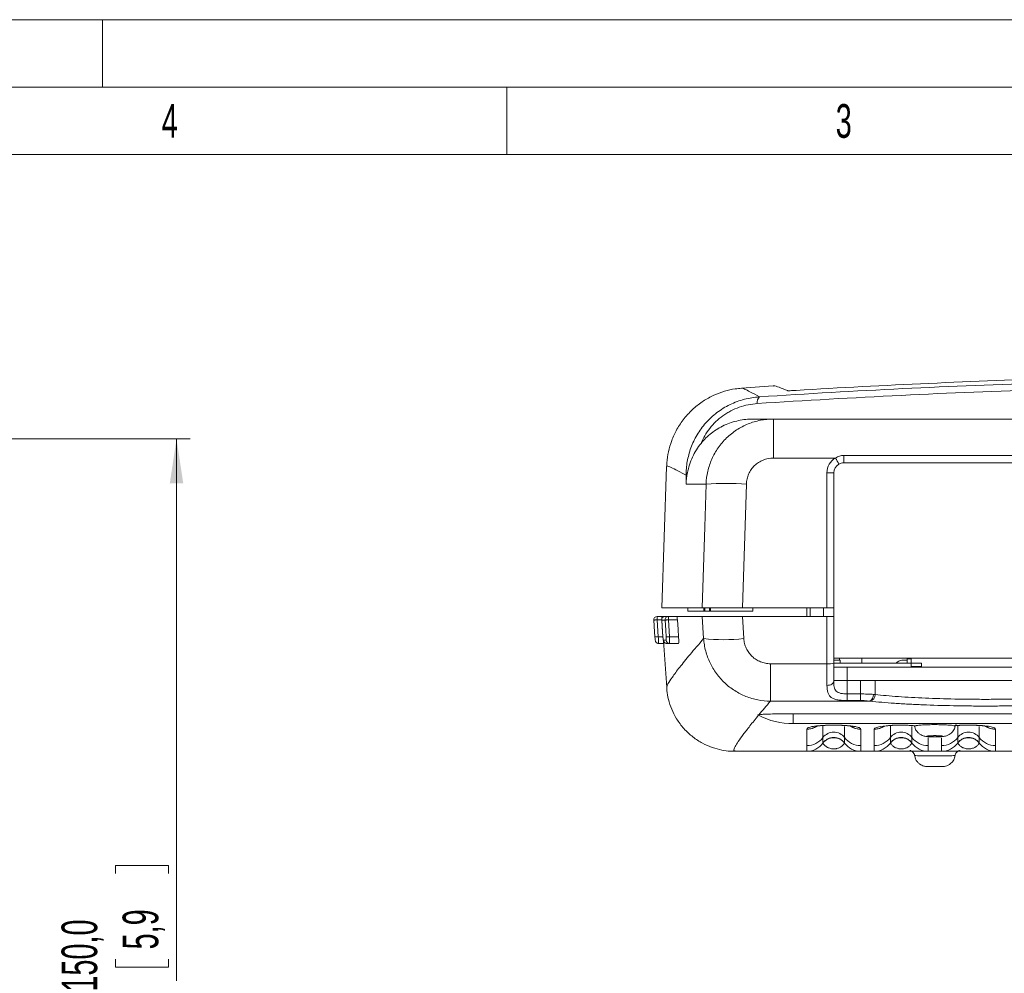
# Model space of a CAD drawing. Header units: millimetres. Extents: x 0 to 420, y 0 to 297.
# Tile 24 of 30: x 224 to 297, y 226 to 297. Entities that reach past the tile are written whole.
import ezdxf

# ---------------------------------------------------------------- set-up
doc = ezdxf.new("R2010")
doc.units = ezdxf.units.MM
doc.styles.add('SLDTEXTSTYLE0', font='TXT', dxfattribs={"width": 0.638186})
doc.styles.add('SLDTEXTSTYLE1', font='TXT', dxfattribs={"width": 0.605})
doc.dimstyles.new('SLDDIMSTYLE1', dxfattribs={"dimtxt": 2.568319, "dimasz": 3.3, "dimexe": 0, "dimexo": 0.0625, "dimgap": 0.64208, "dimtad": 1, "dimdec": 3, "dimlfac": 2, "dimrnd": 1e-09, "dimzin": 12, "dimdsep": 46, "dimtxsty": 'SLDTEXTSTYLE1', "dimsah": 1, "dimcen": 0.09, "dimadec": 0, "dimazin": 3, "dimtfac": 1, "dimtdec": 1, "dimtofl": 0, "dimtmove": 0, "dimatfit": 3, "dimfxl": 1, "dimfrac": 2, "dimtolj": 1, "dimtzin": 12, "dimarcsym": 0})

# ---------------------------------------------------------------- blocks, each defined once
blk = doc.blocks.new('*D13')
at = {"color": 7, "linetype": 'Continuous', "lineweight": 0}
for p, q in [((126.409, 265.888), (236.488, 265.888)), ((235.488, 195.033), (235.488, 265.888)), ((230.956, 233.645), (230.956, 234.233)), ((230.956, 234.233), (234.9, 234.233)), ((234.9, 234.233), (234.9, 233.645)), ((230.956, 227.276), (230.956, 226.688)), ((234.9, 226.688), (234.9, 227.276)), ((230.956, 226.688), (234.9, 226.688)), ((187.598, 195.033), (236.488, 195.033))]:
    blk.add_line(p, q, dxfattribs=at)
for points in [[(235.488, 265.888), (234.988, 262.588), (235.988, 262.588)], [(235.488, 195.033), (235.988, 198.333), (234.988, 198.333)]]:
    blk.add_solid(points, dxfattribs=at)
at = {"color": 7, "linetype": 'Continuous', "lineweight": 0, "char_height": 2.6458, "attachment_point": 1, "rotation": 90, "style": 'SLDTEXTSTYLE1'}
for s, insert in [('150,0', (226.957, 224.875, 0.05)), ('5,9', (231.489, 228.011, 0.05))]:
    blk.add_mtext(s, dxfattribs=dict(at, insert=insert))
blk = doc.blocks.new('*D15')
at = {"color": 7, "linetype": 'Continuous', "lineweight": 0}
for p, q in [((331.316, 270.695), (391.076, 270.695)), ((390.076, 270.695), (390.076, 242.715)), ((385.544, 259.89), (385.544, 260.478)), ((385.544, 260.478), (389.488, 260.478)), ((389.488, 260.478), (389.488, 259.89)), ((385.544, 253.52), (385.544, 252.932)), ((389.488, 252.932), (389.488, 253.52)), ((385.544, 252.932), (389.488, 252.932)), ((282.24, 242.715), (391.076, 242.715))]:
    blk.add_line(p, q, dxfattribs=at)
for points in [[(390.076, 270.695), (389.576, 267.395), (390.576, 267.395)], [(390.076, 242.715), (390.576, 246.015), (389.576, 246.015)]]:
    blk.add_solid(points, dxfattribs=at)
at = {"color": 7, "linetype": 'Continuous', "lineweight": 0, "char_height": 2.6458, "attachment_point": 1, "rotation": 90, "style": 'SLDTEXTSTYLE1'}
for s, insert in [('2,2', (386.078, 254.255, 0.05)), ('56', (381.546, 253.569, 0.05))]:
    blk.add_mtext(s, dxfattribs=dict(at, insert=insert))

msp = doc.modelspace()

# ---------------------------------------------------------------- linework, layer by layer
at = {"color": 133, "linetype": 'Continuous', "lineweight": 0}
for p, q in [((420, 297), (0, 297)), ((230, 292), (230, 297)), ((415, 292), (5, 292)), ((260, 292), (260, 287)), ((260, 287), (210, 287)), ((310, 287), (260, 287))]:
    msp.add_line(p, q, dxfattribs=at)
at = {"color": 7, "linetype": 'Continuous', "lineweight": 15}
for p, q in [((277.40388, 269.65327), (277.40315, 269.6576)), ((279.73957, 269.82359), (277.40366, 269.65622)), ((278.25578, 267.365), (279.76033, 267.365)), ((279.76033, 267.365), (363.7198, 267.365)), ((271.8454, 263.85626), (271.47904, 253.365)), ((358.49007, 264.115), (284.99007, 264.115)), ((284.24006, 263.365), (284.24006, 253.365)), ((271.47904, 253.365), (274.48188, 253.365)), ((273.42569, 253.365), (273.42569, 253.115)), ((273.42569, 253.115), (274.61606, 253.115)), ((274.61606, 253.365), (274.48188, 253.365)), ((274.61606, 253.365), (274.61606, 253.115)), ((274.61606, 253.115), (274.67991, 253.115)), ((274.67991, 253.365), (274.67991, 253.115)), ((274.67991, 253.115), (275.02076, 253.115)), ((275.02076, 253.365), (275.02076, 253.115)), ((275.02076, 253.115), (275.09505, 253.115)), ((275.09505, 253.365), (275.09505, 253.115)), ((275.09505, 253.115), (278.24006, 253.115)), ((277.46719, 253.365), (277.24105, 253.365)), ((277.46719, 253.365), (283.74006, 253.365)), ((278.24006, 253.365), (278.24006, 253.115)), ((282.24006, 252.715), (282.24006, 253.365)), ((282.49006, 252.715), (282.49006, 253.365)), ((283.49007, 252.715), (283.49007, 253.365)), ((284.24006, 253.365), (283.74006, 253.365)), ((284.24006, 252.715), (284.24006, 253.365)), ((270.88855, 252.44755), (270.88866, 252.44756)), ((271.13794, 252.715), (271.47904, 252.715)), ((271.47904, 252.715), (271.49164, 252.53481)), ((271.7317, 252.715), (271.47904, 252.715)), ((271.48231, 252.44754), (271.56983, 251.19754)), ((271.7317, 252.715), (271.97283, 252.715)), ((271.97283, 252.715), (272.60796, 252.715)), ((274.48234, 252.715), (272.60796, 252.715)), ((274.48234, 252.715), (274.84009, 252.715)), ((277.39243, 252.715), (277.4622, 252.715)), ((283.74006, 252.715), (277.4622, 252.715)), ((283.74006, 252.715), (284.24006, 252.715)), ((284.24006, 252.715), (284.24006, 249.24612)), ((271.61889, 250.715), (271.25016, 250.715)), ((271.57014, 251.19756), (271.56983, 251.19754)), ((271.60563, 250.90462), (271.84823, 247.43541)), ((272.06373, 250.715), (271.84936, 250.715)), ((272.73386, 250.715), (272.06373, 250.715)), ((303.85331, 249.615), (284.24006, 249.615)), ((284.24006, 249.465), (284.706, 249.465)), ((284.24006, 249.24612), (284.24006, 247.90425)), ((289.98865, 249.24), (284.24006, 249.24)), ((284.66506, 249.615), (284.66506, 249.465)), ((284.706, 249.465), (284.706, 249.24)), ((286.31507, 249.24), (286.31507, 249.615)), ((289.69007, 249.465), (289.29427, 249.465)), ((289.69007, 249.565), (289.69007, 249.24)), ((289.99432, 249.565), (289.69007, 249.565)), ((289.99519, 249.615), (289.98385, 248.965)), ((289.99006, 249.24), (290.74006, 249.24)), ((284.24791, 248.965), (285.24007, 248.965)), ((303.84391, 248.965), (285.24007, 248.965)), ((289.98526, 248.965), (289.98578, 248.99436)), ((290.74486, 248.965), (290.74435, 248.99436)), ((284.24006, 247.965), (285.24007, 247.965)), ((286.21645, 247.965), (285.24007, 247.965)), ((286.21645, 247.965), (287.30746, 247.965)), ((303.67267, 247.965), (287.30746, 247.965)), ((271.84899, 247.43156), (271.85036, 247.43556)), ((281.24007, 245.4914), (362.24007, 245.4914)), ((281.24007, 244.76557), (362.24007, 244.76557)), ((283.44007, 243.31467), (283.44007, 243.33587)), ((288.44007, 243.31467), (288.44007, 243.33587)), ((293.44007, 243.31467), (293.44007, 243.33587)), ((276.93373, 242.715), (282.24032, 242.715)), ((286.23982, 242.715), (287.24032, 242.715)), ((291.23981, 242.715), (292.24032, 242.715)), ((296.23981, 242.715), (297.24032, 242.715))]:
    msp.add_line(p, q, dxfattribs=at)
at = {"color": 8, "linetype": 'Continuous', "lineweight": 0}
for p, q in [((279.76033, 264.4697), (279.76033, 267.365)), ((284.37331, 264.4697), (279.76033, 264.4697)), ((284.99007, 264.665), (284.99007, 264.115)), ((284.99007, 264.665), (358.49007, 264.665)), ((283.74006, 253.365), (283.74006, 263.38245)), ((274.77381, 262.5395), (273.28887, 262.5395)), ((277.75924, 262.5395), (277.46719, 253.365)), ((271.13794, 252.715), (271.13794, 252.465)), ((271.4817, 252.465), (271.13794, 252.465)), ((271.13794, 252.465), (271.22539, 251.215)), ((271.48262, 252.44756), (271.48231, 252.44754)), ((271.72384, 252.44756), (271.48262, 252.44756)), ((271.97283, 252.715), (271.97283, 252.465)), ((271.97283, 252.465), (272.06038, 251.215)), ((272.63973, 252.465), (271.97283, 252.465)), ((274.58674, 251.07633), (274.48234, 252.715)), ((277.4622, 252.715), (277.56664, 251.07633)), ((283.74006, 249.21124), (283.74006, 252.715)), ((271.22539, 251.215), (271.5686, 251.215)), ((271.60028, 250.94756), (271.81473, 250.94756)), ((272.06038, 251.215), (272.72728, 251.215)), ((279.5408, 249.21124), (283.74006, 249.21124)), ((279.5408, 246.43541), (279.5408, 249.21124)), ((283.74006, 247.601), (283.74006, 249.21124)), ((285.24007, 248.965), (285.24007, 247.965)), ((290.74435, 248.99436), (289.98578, 248.99436)), ((285.24007, 247.965), (285.24007, 246.96854)), ((286.21645, 246.96854), (286.21645, 247.965)), ((287.30746, 247.965), (287.30746, 246.92544)), ((285.24007, 246.96854), (285.24007, 246.47815)), ((285.24007, 246.96854), (286.21645, 246.96854)), ((286.21645, 246.96854), (286.21645, 246.47815)), ((286.865, 246.43541), (279.5408, 246.43541)), ((286.21645, 246.47815), (285.24007, 246.47815)), ((281.24007, 244.76557), (281.24007, 245.4914)), ((282.24032, 244.35375), (282.24032, 243.13301)), ((283.44007, 243.73235), (283.44007, 244.56762)), ((285.04006, 244.55287), (285.04006, 243.73235)), ((286.23982, 243.13301), (286.23982, 244.35375)), ((287.24032, 244.35375), (287.24032, 243.13301)), ((288.44007, 243.73235), (288.44007, 244.56762)), ((290.04006, 244.55287), (290.04006, 243.73235)), ((293.44007, 243.73235), (293.44007, 244.56762)), ((295.04006, 244.55287), (295.04006, 243.73235)), ((296.23981, 243.13301), (296.23981, 244.35375)), ((283.44007, 243.33587), (283.44007, 243.73235)), ((285.04006, 243.73235), (285.04006, 243.33587)), ((288.44007, 243.33587), (288.44007, 243.73235)), ((290.04006, 243.73235), (290.04006, 243.33587)), ((291.23981, 243.13301), (291.23981, 243.71138)), ((292.24032, 243.70954), (292.24032, 243.13301)), ((293.44007, 243.33587), (293.44007, 243.73235)), ((295.04006, 243.73235), (295.04006, 243.33587)), ((282.24032, 243.13301), (282.24032, 242.715)), ((286.23982, 242.715), (286.23982, 243.13301)), ((287.24032, 243.13301), (287.24032, 242.715)), ((291.23981, 242.715), (291.23981, 243.13301)), ((292.24032, 243.13301), (292.24032, 242.715)), ((296.23981, 242.715), (296.23981, 243.13301))]:
    msp.add_line(p, q, dxfattribs=at)
at = {"color": 8, "linetype": 'Continuous', "lineweight": 0, "flags": 128}
for points in [[(274.48188, 253.365), (274.67257, 259.35829), (274.77381, 262.5395)], [(271.13794, 252.465), (271.08841, 252.46154), (271.04085, 252.45821), (270.99715, 252.45515), (270.95907, 252.45249), (270.92812, 252.45032), (270.90553, 252.44874), (270.89219, 252.44781), (270.88855, 252.44755)], [(271.48262, 252.44756), (271.51754, 251.94878), (271.57014, 251.19756)], [(271.97283, 252.465), (271.9259, 252.46171), (271.88066, 252.45855), (271.83871, 252.45561), (271.80154, 252.453), (271.7705, 252.45083), (271.74668, 252.44916), (271.73094, 252.44806), (271.72384, 252.44756)], [(271.81139, 251.19756), (271.77645, 251.69634), (271.72384, 252.44756)], [(271.22539, 251.215), (271.17585, 251.21154), (271.12829, 251.20821), (271.0846, 251.20515), (271.04652, 251.20249), (271.01556, 251.20032), (270.99297, 251.19874), (270.97964, 251.19781), (270.976, 251.19755)], [(272.06038, 251.215), (272.01346, 251.21171), (271.96821, 251.20855), (271.92626, 251.20561), (271.8891, 251.203), (271.85805, 251.20083), (271.83423, 251.19916), (271.81849, 251.19806), (271.81139, 251.19756)], [(284.24006, 247.90425), (284.23046, 247.84509), (284.202, 247.7882), (284.1558, 247.73577), (284.09362, 247.68982), (284.01785, 247.6521), (283.93141, 247.62408), (283.83761, 247.60682), (283.74006, 247.601)], [(290.34529, 244.60721), (290.07772, 244.62921), (289.67499, 244.64732), (289.29984, 244.6535), (288.91702, 244.65017), (288.57716, 244.63868), (288.14817, 244.61014), (287.68315, 244.55081), (287.41668, 244.48625), (287.28269, 244.42075), (287.24035, 244.35689), (287.24035, 244.35689)]]:
    msp.add_lwpolyline(points, dxfattribs=at)
at = {"color": 7, "linetype": 'Continuous', "lineweight": 15, "flags": 128}
for points in [[(270.88855, 252.44755), (270.94976, 251.57255), (270.976, 251.19755)], [(272.72728, 251.215), (272.69035, 251.7423), (272.63973, 252.465)], [(289.98578, 248.99436), (289.98662, 249.04251), (289.98742, 249.08869), (289.98816, 249.13115), (289.98881, 249.16831), (289.98935, 249.19877), (289.98974, 249.22139), (289.98998, 249.2353), (289.99006, 249.24)], [(290.74006, 249.24), (290.74015, 249.2353), (290.74039, 249.22139), (290.74079, 249.19877), (290.74132, 249.16831), (290.74196, 249.13115), (290.74271, 249.08869), (290.74351, 249.04251), (290.74435, 248.99436)]]:
    msp.add_lwpolyline(points, dxfattribs=at)
at = {"color": 8, "linetype": 'Continuous', "lineweight": 0}
for centre, radius, start, end in [((279.19189, 268.59072), 0.62486, 137.6432423, 186.9366596), ((284.99006, 263.38245), 1.25, 119.5647104, 180), ((277.86337, 260.62584), 7.56006, 26.6544678, 30.5601699), ((273.63339, 263.13063), 0.35264, 134.7787218, 170.1184222), ((283.8649, 259.78745), 3.59716, 84.0135084, 91.988833), ((276.26653, 236.25945), 26.32241, 86.7490799, 93.2509201), ((271.73187, 252.46513), 0.24987, 90.0395974, 184.0324941), ((271.97305, 252.46517), 0.24983, 90.0506131, 184.0411414), ((272.0639, 250.96476), 0.24976, 183.9492351, 269.9589924), ((276.07669, 264.25756), 13.26516, 263.5509149, 276.4490851), ((283.86446, 251.02934), 1.82235, 266.0859764, 281.894589), ((286.70395, 246.89482), 0.48682, 289.3183677, 4.4899433), ((286.82047, 246.89973), 0.48767, 284.6475387, 3.0215304), ((282.24075, 245.85913), 1.50224, 269.9847862, 301.4257849), ((284.24006, 243.13234), 1, 36.8702714, 143.1297286), ((286.23933, 245.85935), 1.50221, 238.6734194, 270.0165588), ((287.24076, 245.85912), 1.50222, 269.9846461, 301.425925), ((289.24006, 243.13234), 1, 36.8702714, 143.1297286), ((294.24006, 243.13234), 1, 36.8702714, 143.1297286), ((296.23933, 245.85934), 1.5022, 238.6733386, 270.0166395), ((282.24043, 244.63329), 1.50028, 269.9957538, 323.0930669), ((286.2397, 244.63329), 1.50028, 216.9069331, 270.0043885), ((287.24043, 244.63328), 1.50028, 269.9956919, 323.0931287), ((291.2397, 244.63329), 1.50028, 216.9069022, 270.0043483), ((292.24043, 244.63329), 1.50028, 269.9956517, 323.0930978), ((296.2397, 244.63328), 1.50027, 216.9068573, 270.0043221)]:
    msp.add_arc(centre, radius, start, end, dxfattribs=at)
at = {"color": 7, "linetype": 'Continuous', "lineweight": 15}
for centre, radius, start, end in [((284.99006, 263.365), 0.75, 119.5647104, 180), ((271.13794, 252.465), 0.25, 90, 184.0016681), ((271.7317, 252.465), 0.25, 90, 184.0050526), ((271.8495, 250.96482), 0.24981, 183.9603306, 269.9667089), ((285.24006, 249.09), 1, 180, 187.1807558), ((289.29427, 248.965), 0.5, 90, 146.632987), ((281.24006, 250.5309), 5.76533, 243.2883136, 270), ((282.24032, 244.215), 1.5, 270, 323.1143745), ((284.24006, 242.71814), 1.00037, 36.8988978, 143.1011022), ((286.23981, 244.215), 1.5, 216.8856255, 270), ((287.24032, 244.215), 1.5, 270, 323.1143745), ((289.24006, 242.71814), 1.00038, 36.8989284, 143.1010716), ((291.23981, 244.215), 1.5, 216.8856255, 270), ((292.24032, 244.215), 1.5, 270, 323.1143745), ((294.24007, 242.71814), 1.00038, 36.8989284, 143.1010716), ((296.23981, 244.215), 1.5, 216.8856255, 270)]:
    msp.add_arc(centre, radius, start, end, dxfattribs=at)
at = {"color": 8, "linetype": 'Continuous', "lineweight": 0}
for points, knots in [([(278.73014, 269.01172), (285.79402, 269.475), (292.92141, 269.8246), (303.7067, 270.17568), (307.31754, 270.26376), (312.75769, 270.35182), (314.57727, 270.37383), (318.20938, 270.40291), (320.0226, 270.41002), (329.07467, 270.40876), (336.27158, 270.29027), (350.57737, 269.82338), (357.68627, 269.47499), (364.74999, 269.01172)], [0, 0, 0, 0, 0.25, 0.25, 0.375, 0.375, 0.4375, 0.4375, 0.5, 0.5, 0.75, 0.75, 1, 1, 1, 1]), ([(277.40315, 269.6576), (277.40299, 269.65838), (277.39772, 269.68429), (277.59978, 269.60022), (278.00892, 269.40559), (278.4897, 269.14303), (278.73014, 269.01172)], [0, 0, 0, 0, 0.01030727, 0.34064006, 0.67024588, 1, 1, 1, 1]), ([(364.90853, 268.51525), (357.81899, 268.97769), (350.68401, 269.32543), (336.32553, 269.79146), (329.10202, 269.90973), (320.01639, 269.91099), (318.19644, 269.9039), (314.55084, 269.87486), (312.72449, 269.85289), (307.26416, 269.765), (303.63995, 269.67708), (292.81483, 269.32664), (285.66129, 268.9777), (278.5716, 268.51525)], [0, 0, 0, 0, 0.25, 0.25, 0.5, 0.5, 0.5625, 0.5625, 0.625, 0.625, 0.75, 0.75, 1, 1, 1, 1]), ([(273.28598, 263.19115), (273.28684, 263.53289), (273.31626, 263.87316), (273.43456, 264.55065), (273.52342, 264.88807), (273.7686, 265.55869), (273.9214, 265.88222), (274.19831, 266.34884), (274.29861, 266.50125), (274.51627, 266.79936), (274.63369, 266.94491), (275.00381, 267.36049), (275.27676, 267.61336), (275.72721, 267.95472), (275.88532, 268.06276), (276.21042, 268.26189), (276.37691, 268.35283), (276.71753, 268.51792), (276.89167, 268.59208), (277.24759, 268.72361), (277.43033, 268.78122), (277.98238, 268.92626), (278.35437, 268.98636), (278.73014, 269.01172)], [0, 0, 0, 0, 0.125, 0.125, 0.25, 0.25, 0.375, 0.375, 0.4375, 0.4375, 0.5, 0.5, 0.625, 0.625, 0.6875, 0.6875, 0.75, 0.75, 0.8125, 0.8125, 0.875, 0.875, 1, 1, 1, 1]), ([(278.5716, 268.51525), (278.34603, 268.50054), (278.12151, 268.47089), (277.67467, 268.38034), (277.45062, 268.31872), (277.01713, 268.16577), (276.80694, 268.07457), (276.50158, 267.9154), (276.40145, 267.85861), (276.20461, 267.73733), (276.108, 267.67284), (275.64359, 267.33815), (275.32217, 267.02687), (274.77299, 266.32339), (274.56001, 265.95014), (274.39909, 265.5603)], [0, 0, 0, 0, 0.125, 0.125, 0.25, 0.25, 0.375, 0.375, 0.4375, 0.4375, 0.5, 0.5, 0.75, 0.75, 1, 1, 1, 1]), ([(274.77381, 262.5395), (274.78465, 262.86211), (274.82624, 263.17841), (274.93287, 263.64376), (274.97584, 263.79735), (275.07695, 264.10142), (275.13541, 264.25248), (275.3303, 264.69178), (275.48663, 264.96885), (275.85138, 265.49186), (276.06209, 265.73935), (276.52009, 266.18273), (276.76856, 266.38114), (277.17086, 266.64334), (277.31054, 266.72505), (277.5943, 266.87314), (277.73892, 266.93994), (278.18081, 267.11907), (278.48604, 267.21031), (279.11865, 267.33407), (279.43799, 267.365), (279.76033, 267.365)], [0, 0, 0, 0, 0.125, 0.125, 0.1875, 0.1875, 0.25, 0.25, 0.375, 0.375, 0.5, 0.5, 0.625, 0.625, 0.6875, 0.6875, 0.75, 0.75, 0.875, 0.875, 1, 1, 1, 1]), ([(279.76033, 264.4697), (279.50176, 264.4697), (279.24488, 264.41934), (278.8901, 264.27642), (278.77499, 264.21675), (278.55953, 264.0771), (278.45971, 263.99781), (278.2757, 263.82053), (278.19103, 263.72151), (278.04452, 263.51219), (277.98176, 263.40128), (277.87752, 263.16676), (277.83664, 263.04374), (277.77985, 262.79529), (277.76335, 262.66865), (277.75924, 262.5395)], [0, 0, 0, 0, 0.25, 0.25, 0.375, 0.375, 0.5, 0.5, 0.625, 0.625, 0.75, 0.75, 0.875, 0.875, 1, 1, 1, 1]), ([(284.37331, 264.4697), (284.46464, 264.53187), (284.56467, 264.58135), (284.77233, 264.64769), (284.87941, 264.665), (284.99006, 264.665)], [0, 0, 0, 0, 0.5, 0.5, 1, 1, 1, 1]), ([(273.28598, 263.19115), (273.25584, 263.20781), (272.95906, 263.37188), (272.48695, 263.62577), (272.05424, 263.83473), (271.8476, 263.91266), (271.86783, 263.86865), (271.87397, 263.85526)], [0, 0, 0, 0, 0.03183943, 0.3134935, 0.59527299, 0.8769283, 1, 1, 1, 1]), ([(271.22539, 251.215), (271.2277, 251.14898), (271.23015, 251.08421), (271.23511, 250.96317), (271.23759, 250.90774), (271.24443, 250.76937), (271.24822, 250.715), (271.25016, 250.715)], [0, 0, 0, 0, 0.25, 0.25, 0.5, 0.5, 1, 1, 1, 1]), ([(271.57014, 251.19756), (271.57477, 251.13149), (271.58066, 251.06683), (271.59177, 250.97469), (271.59693, 250.94756), (271.60029, 250.94756)], [0, 0, 0, 0, 0.5, 0.5, 1, 1, 1, 1]), ([(271.81473, 250.94756), (271.81846, 250.94756), (271.82023, 250.97471), (271.81899, 251.06703), (271.81601, 251.13164), (271.81139, 251.19756)], [0, 0, 0, 0, 0.5, 0.5, 1, 1, 1, 1]), ([(271.85036, 247.43556), (271.86663, 247.51257), (271.89945, 247.6679), (272.23285, 248.1832), (272.78072, 248.91246), (273.5424, 249.85402), (274.23863, 250.6689), (274.58674, 251.07633)], [0, 0, 0, 0, 0.19710477, 0.39758965, 0.59807462, 0.7990372, 1, 1, 1, 1]), ([(272.06038, 251.215), (272.06269, 251.149), (272.06459, 251.08422), (272.0674, 250.96318), (272.06829, 250.90773), (272.06922, 250.76934), (272.06745, 250.715), (272.06373, 250.715)], [0, 0, 0, 0, 0.25, 0.25, 0.5, 0.5, 1, 1, 1, 1]), ([(279.5408, 246.43541), (279.22749, 246.437), (278.91919, 246.46784), (278.46397, 246.55627), (278.31344, 246.59283), (278.01486, 246.68036), (277.86613, 246.73165), (277.4319, 246.90467), (277.15649, 247.04559), (276.6333, 247.37768), (276.38352, 247.57116), (275.9304, 247.9957), (275.72519, 248.22727), (275.44955, 248.60372), (275.36267, 248.73481), (275.20257, 249.00289), (275.12928, 249.13982), (274.9292, 249.55904), (274.82202, 249.84969), (274.70162, 250.3029), (274.66844, 250.45644), (274.61676, 250.7647), (274.59812, 250.91995), (274.58674, 251.07633)], [0, 0, 0, 0, 0.125, 0.125, 0.1875, 0.1875, 0.25, 0.25, 0.375, 0.375, 0.5, 0.5, 0.625, 0.625, 0.6875, 0.6875, 0.75, 0.75, 0.875, 0.875, 0.9375, 0.9375, 1, 1, 1, 1]), ([(277.56664, 251.07633), (277.57462, 250.95099), (277.5942, 250.82682), (277.65598, 250.58412), (277.69767, 250.46725), (277.80222, 250.24229), (277.86592, 250.13315), (278.01145, 249.9307), (278.09298, 249.83726), (278.27357, 249.66597), (278.37344, 249.58787), (278.58296, 249.45404), (278.6934, 249.39736), (278.92587, 249.30485), (279.04702, 249.26965), (279.29095, 249.22309), (279.41487, 249.21124), (279.5408, 249.21124)], [0, 0, 0, 0, 0.125, 0.125, 0.25, 0.25, 0.375, 0.375, 0.5, 0.5, 0.625, 0.625, 0.75, 0.75, 0.875, 0.875, 1, 1, 1, 1]), ([(284.24006, 247.90425), (284.24006, 247.75886), (284.24745, 247.62206), (284.28831, 247.43385), (284.30694, 247.37504), (284.35787, 247.26814), (284.39093, 247.21912), (284.47295, 247.13602), (284.52156, 247.10176), (284.63686, 247.04583), (284.70191, 247.02507), (284.84272, 246.99438), (284.91963, 246.98423), (285.07634, 246.97145), (285.15791, 246.96854), (285.24006, 246.96854)], [0, 0, 0, 0, 0.25, 0.25, 0.375, 0.375, 0.5, 0.5, 0.625, 0.625, 0.75, 0.75, 0.875, 0.875, 1, 1, 1, 1]), ([(285.24006, 246.47815), (285.1158, 246.47815), (284.99283, 246.48173), (284.75963, 246.49698), (284.64625, 246.50903), (284.44107, 246.54431), (284.34784, 246.56759), (284.18082, 246.62952), (284.10971, 246.66712), (283.98769, 246.75842), (283.93675, 246.81269), (283.85571, 246.93479), (283.82485, 247.00298), (283.75493, 247.2304), (283.74006, 247.40479), (283.74006, 247.60099)], [0, 0, 0, 0, 0.125, 0.125, 0.25, 0.25, 0.375, 0.375, 0.5, 0.5, 0.625, 0.625, 0.75, 0.75, 1, 1, 1, 1]), ([(286.21645, 246.96854), (286.39488, 246.96854), (286.56745, 246.96419), (286.9011, 246.95003), (287.0536, 246.94064), (287.18928, 246.93293)], [0, 0, 0, 0, 0.5, 0.5, 1, 1, 1, 1]), ([(287.30746, 246.92544), (287.83521, 246.86705), (288.41215, 246.81578), (289.34958, 246.74871), (289.67532, 246.72794), (290.34661, 246.69003), (290.68921, 246.67304), (291.73725, 246.62765), (292.46271, 246.60478), (293.40409, 246.58544), (293.59412, 246.58204), (293.97324, 246.57626), (294.1629, 246.57387), (294.73213, 246.56812), (295.11198, 246.56623), (295.8724, 246.56624), (296.25296, 246.56815), (297.01482, 246.57588), (297.39752, 246.58174), (298.52131, 246.60491), (299.24595, 246.62774), (300.12133, 246.6657), (300.29487, 246.67377), (300.63882, 246.69089), (300.80966, 246.69996), (301.31224, 246.7284), (301.63522, 246.74903), (302.56897, 246.81589), (303.14492, 246.86705), (303.67267, 246.92544)], [0, 0, 0, 0, 0.125, 0.125, 0.1875, 0.1875, 0.25, 0.25, 0.375, 0.375, 0.40625, 0.40625, 0.4375, 0.4375, 0.5, 0.5, 0.5625, 0.5625, 0.625, 0.625, 0.75, 0.75, 0.78125, 0.78125, 0.8125, 0.8125, 0.875, 0.875, 1, 1, 1, 1]), ([(286.865, 246.43541), (286.77953, 246.44415), (286.68202, 246.45505), (286.51498, 246.46808), (286.4576, 246.47171), (286.33928, 246.47675), (286.27789, 246.47815), (286.21645, 246.47815)], [0, 0, 0, 0, 0.5, 0.5, 0.75, 0.75, 1, 1, 1, 1]), ([(304.03634, 246.42792), (303.48518, 246.3695), (302.88366, 246.3183), (301.90845, 246.25139), (301.57113, 246.23075), (301.04623, 246.2023), (300.86779, 246.19322), (300.50855, 246.17609), (300.3273, 246.16801), (299.41301, 246.13003), (298.65616, 246.10718), (297.48239, 246.08399), (297.08266, 246.07813), (296.2869, 246.07039), (295.88941, 246.06848), (295.09516, 246.06846), (294.69841, 246.07036), (294.10385, 246.07611), (293.90576, 246.07851), (293.50977, 246.08429), (293.31129, 246.08769), (292.32804, 246.10704), (291.57032, 246.12993), (290.4757, 246.17535), (290.11788, 246.19236), (289.59204, 246.22081), (289.41882, 246.23078), (289.07972, 246.25149), (288.91338, 246.26226), (288.0975, 246.31819), (287.49496, 246.3695), (286.94379, 246.42792)], [0, 0, 0, 0, 0.125, 0.125, 0.1875, 0.1875, 0.21875, 0.21875, 0.25, 0.25, 0.375, 0.375, 0.4375, 0.4375, 0.5, 0.5, 0.5625, 0.5625, 0.59375, 0.59375, 0.625, 0.625, 0.75, 0.75, 0.8125, 0.8125, 0.84375, 0.84375, 0.875, 0.875, 1, 1, 1, 1]), ([(278.65944, 245.38314), (278.43899, 245.11284), (277.99809, 244.57223), (277.50649, 243.93216), (277.13851, 243.41645), (276.89166, 243.00864), (276.79128, 242.74948), (276.89085, 242.73993), (276.93373, 242.73582)], [0, 0, 0, 0, 0.15958787, 0.31917569, 0.47899278, 0.63880985, 0.84443094, 1, 1, 1, 1]), ([(282.24035, 244.35689), (282.24032, 244.35616), (282.24031, 244.35542), (282.24031, 244.35468), (282.24031, 244.35437), (282.24031, 244.35406), (282.24032, 244.35375)], [0, 0, 0, 0, 0.0000668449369, 0.0000668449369, 0.0000668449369, 0.0000950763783, 0.0000950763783, 0.0000950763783, 0.0000950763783]), ([(282.88099, 244.51631), (282.77162, 244.46442), (282.61715, 244.39113), (282.39562, 244.35901), (282.29324, 244.35554), (282.24032, 244.35375)], [0, 0, 0, 0, 0.53953767, 0.76197848, 1, 1, 1, 1]), ([(286.23976, 244.35714), (286.23842, 244.38556), (286.21475, 244.41416), (286.13758, 244.45722), (286.10474, 244.4716), (286.0206, 244.50037), (285.96926, 244.51479), (285.84097, 244.54346), (285.76501, 244.5575), (285.62572, 244.57787), (285.57503, 244.58454), (285.46285, 244.59758), (285.40116, 244.60395), (285.2671, 244.61595), (285.19448, 244.62163), (285.03467, 244.63209), (284.94833, 244.63682), (284.7639, 244.64475), (284.66368, 244.64802), (284.50853, 244.65134), (284.45599, 244.65218), (284.34915, 244.65332), (284.29439, 244.65362), (284.13179, 244.65362), (284.02532, 244.65248), (283.81605, 244.64802), (283.71764, 244.64481), (283.53149, 244.63681), (283.44509, 244.63207), (283.28672, 244.6217), (283.21394, 244.61603), (283.01132, 244.5979), (282.90227, 244.58485), (282.71601, 244.55765), (282.6391, 244.54343), (282.44787, 244.50074), (282.36898, 244.4719), (282.2653, 244.41418), (282.24157, 244.38533), (282.24035, 244.35689)], [0, 0, 0, 0, 0.125, 0.125, 0.1875, 0.1875, 0.25, 0.25, 0.3125, 0.3125, 0.34375, 0.34375, 0.375, 0.375, 0.40625, 0.40625, 0.4375, 0.4375, 0.46875, 0.46875, 0.484375, 0.484375, 0.5, 0.5, 0.53125, 0.53125, 0.5625, 0.5625, 0.59375, 0.59375, 0.625, 0.625, 0.6875, 0.6875, 0.75, 0.75, 0.875, 0.875, 1, 1, 1, 1]), ([(286.23982, 244.35375), (286.18693, 244.35564), (286.06107, 244.36014), (285.8335, 244.39623), (285.67758, 244.47801), (285.58683, 244.5256)], [0, 0, 0, 0, 0.23251891, 0.55334975, 1, 1, 1, 1]), ([(286.23981, 244.35375), (286.23982, 244.35406), (286.23982, 244.35437), (286.23982, 244.35468), (286.23982, 244.3555), (286.2398, 244.35632), (286.23976, 244.35714)], [0, 0, 0, 0, 0.000028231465, 0.000028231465, 0.000028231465, 0.000102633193, 0.000102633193, 0.000102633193, 0.000102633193]), ([(287.24035, 244.35689), (287.24032, 244.35616), (287.24031, 244.35542), (287.24031, 244.35468), (287.24031, 244.35437), (287.24031, 244.35406), (287.24032, 244.35375)], [0, 0, 0, 0, 0.0000668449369, 0.0000668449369, 0.0000668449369, 0.0000950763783, 0.0000950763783, 0.0000950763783, 0.0000950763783]), ([(287.88099, 244.51631), (287.77162, 244.46442), (287.61715, 244.39113), (287.39562, 244.35901), (287.29324, 244.35554), (287.24032, 244.35375)], [0, 0, 0, 0, 0.53953227, 0.76197299, 1, 1, 1, 1]), ([(296.23976, 244.35714), (296.2276, 244.38529), (296.20331, 244.44152), (295.96759, 244.52389), (295.58829, 244.5889), (295.12061, 244.629), (294.7131, 244.64812), (294.30068, 244.6552), (293.91484, 244.6516), (293.5291, 244.63869), (293.33113, 244.62347), (293.21914, 244.61487)], [0, 0, 0, 0, 0.1997867, 0.3989908, 0.57583137, 0.66659017, 0.7416934, 0.80247521, 0.86337378, 0.92270584, 1, 1, 1, 1]), ([(296.23981, 244.35375), (296.18693, 244.35564), (296.06107, 244.36014), (295.8335, 244.39623), (295.67758, 244.47801), (295.58683, 244.5256)], [0, 0, 0, 0, 0.23251735, 0.55335249, 1, 1, 1, 1]), ([(296.23981, 244.35375), (296.23982, 244.35406), (296.23982, 244.35437), (296.23982, 244.35468), (296.23982, 244.3555), (296.2398, 244.35632), (296.23976, 244.35714)], [0, 0, 0, 0, 0.000028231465, 0.000028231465, 0.000028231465, 0.000102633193, 0.000102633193, 0.000102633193, 0.000102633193]), ([(285.04007, 243.31876), (285.03989, 243.31956), (285.03326, 243.30929), (285.0038, 243.26728), (284.98121, 243.23547), (284.92579, 243.17351), (284.90366, 243.15049), (284.84787, 243.10016), (284.81429, 243.07274), (284.7489, 243.02951), (284.72456, 243.01474), (284.66803, 242.98477), (284.63573, 242.96945), (284.5586, 242.93961), (284.51389, 242.92479), (284.42629, 242.90564), (284.39381, 242.89986), (284.31908, 242.89125), (284.27715, 242.8887), (284.19299, 242.88911), (284.1518, 242.89204), (284.07848, 242.90112), (284.04616, 242.90712), (283.96043, 242.92652), (283.91715, 242.94112), (283.84108, 242.97094), (283.8092, 242.98619), (283.75324, 243.0161), (283.72904, 243.03088), (283.66406, 243.07409), (283.63098, 243.10123), (283.57565, 243.15131), (283.55363, 243.17427), (283.49844, 243.2361), (283.47608, 243.26763), (283.44685, 243.30933), (283.44024, 243.31956), (283.44006, 243.31876)], [0, 0, 0, 0, 0.125, 0.125, 0.25, 0.25, 0.3125, 0.3125, 0.375, 0.375, 0.40625, 0.40625, 0.4375, 0.4375, 0.46875, 0.46875, 0.484375, 0.484375, 0.5, 0.5, 0.515625, 0.515625, 0.53125, 0.53125, 0.5625, 0.5625, 0.59375, 0.59375, 0.625, 0.625, 0.6875, 0.6875, 0.75, 0.75, 0.875, 0.875, 1, 1, 1, 1]), ([(290.04007, 243.31876), (290.03989, 243.31956), (290.03326, 243.30929), (290.0038, 243.26728), (289.98121, 243.23547), (289.92579, 243.17351), (289.90366, 243.15049), (289.84787, 243.10016), (289.81429, 243.07274), (289.7489, 243.02951), (289.72456, 243.01474), (289.66803, 242.98477), (289.63573, 242.96945), (289.5586, 242.93961), (289.51389, 242.92479), (289.42629, 242.90564), (289.39381, 242.89986), (289.31908, 242.89125), (289.27715, 242.8887), (289.19299, 242.88911), (289.1518, 242.89204), (289.07848, 242.90112), (289.04616, 242.90712), (288.96043, 242.92652), (288.91715, 242.94112), (288.84108, 242.97094), (288.8092, 242.98619), (288.75324, 243.0161), (288.72904, 243.03088), (288.66406, 243.07409), (288.63098, 243.10123), (288.57565, 243.15131), (288.55363, 243.17427), (288.49844, 243.2361), (288.47608, 243.26763), (288.44685, 243.30933), (288.44024, 243.31956), (288.44006, 243.31876)], [0, 0, 0, 0, 0.125, 0.125, 0.25, 0.25, 0.3125, 0.3125, 0.375, 0.375, 0.40625, 0.40625, 0.4375, 0.4375, 0.46875, 0.46875, 0.484375, 0.484375, 0.5, 0.5, 0.515625, 0.515625, 0.53125, 0.53125, 0.5625, 0.5625, 0.59375, 0.59375, 0.625, 0.625, 0.6875, 0.6875, 0.75, 0.75, 0.875, 0.875, 1, 1, 1, 1]), ([(291.15533, 243.83039), (291.1604, 243.81853), (291.17764, 243.8128), (291.24081, 243.80201), (291.28553, 243.7972), (291.39693, 243.78915), (291.46305, 243.78599), (291.60583, 243.78186), (291.68332, 243.78088), (291.83574, 243.78127), (291.91221, 243.78264), (292.05098, 243.7875), (292.11423, 243.79099), (292.21832, 243.79959), (292.25882, 243.80463), (292.31252, 243.81571), (292.32481, 243.82164), (292.31969, 243.83334), (292.30208, 243.83922), (292.23971, 243.84997), (292.19473, 243.8549), (292.08348, 243.86307), (292.0181, 243.86628), (291.87357, 243.87055), (291.79714, 243.87153), (291.64376, 243.87113), (291.56767, 243.86972), (291.42897, 243.86476), (291.36551, 243.86118), (291.26213, 243.85251), (291.22116, 243.84735), (291.16801, 243.83631), (291.15533, 243.83039), (291.1604, 243.81853)], [-0.0625, -0.0625, 0, 0, 0.0625, 0.0625, 0.125, 0.125, 0.1875, 0.1875, 0.25, 0.25, 0.3125, 0.3125, 0.375, 0.375, 0.4375, 0.4375, 0.5, 0.5, 0.5625, 0.5625, 0.625, 0.625, 0.6875, 0.6875, 0.75, 0.75, 0.8125, 0.8125, 0.875, 0.875, 0.9375, 0.9375, 1, 1, 1.0625, 1.0625]), ([(295.04007, 243.31876), (295.03989, 243.31956), (295.03326, 243.30929), (295.0038, 243.26728), (294.98121, 243.23547), (294.92579, 243.17351), (294.90366, 243.15049), (294.84787, 243.10016), (294.81429, 243.07274), (294.7489, 243.02951), (294.72456, 243.01474), (294.66803, 242.98477), (294.63573, 242.96945), (294.5586, 242.93961), (294.51389, 242.92479), (294.42629, 242.90564), (294.39381, 242.89986), (294.31908, 242.89125), (294.27715, 242.8887), (294.19299, 242.88911), (294.1518, 242.89204), (294.07848, 242.90112), (294.04616, 242.90712), (293.96043, 242.92652), (293.91715, 242.94112), (293.84108, 242.97094), (293.8092, 242.98619), (293.75324, 243.0161), (293.72904, 243.03088), (293.66406, 243.07409), (293.63098, 243.10123), (293.57565, 243.15131), (293.55363, 243.17427), (293.49844, 243.2361), (293.47608, 243.26763), (293.44685, 243.30933), (293.44024, 243.31956), (293.44006, 243.31876)], [0, 0, 0, 0, 0.125, 0.125, 0.25, 0.25, 0.3125, 0.3125, 0.375, 0.375, 0.40625, 0.40625, 0.4375, 0.4375, 0.46875, 0.46875, 0.484375, 0.484375, 0.5, 0.5, 0.515625, 0.515625, 0.53125, 0.53125, 0.5625, 0.5625, 0.59375, 0.59375, 0.625, 0.625, 0.6875, 0.6875, 0.75, 0.75, 0.875, 0.875, 1, 1, 1, 1]), ([(290.23548, 242.39587), (290.24183, 242.39458), (290.25912, 242.39107), (290.42545, 242.38594), (290.75833, 242.38134), (291.20371, 242.37847), (291.5421, 242.37772), (291.879, 242.37772), (292.21943, 242.37822), (292.67531, 242.38092), (293.02035, 242.38533), (293.222, 242.39056), (293.2257, 242.39443), (293.22724, 242.39604)], [0, 0, 0, 0, 0.06235892, 0.16997003, 0.27758058, 0.38518775, 0.49279389, 0.492905, 0.60050784, 0.70808733, 0.81566155, 0.92325192, 1, 1, 1, 1])]:
    msp.add_open_spline(points, degree=3, knots=knots, dxfattribs=at)
at = {"color": 7, "linetype": 'Continuous', "lineweight": 15}
for points, knots in [([(362.03523, 269.49174), (358.74617, 269.69091), (355.44144, 269.86529), (348.80155, 270.16483), (345.46639, 270.29), (338.76604, 270.49102), (335.40084, 270.56688), (328.64035, 270.6687), (325.24504, 270.69467), (318.42376, 270.69561), (314.99778, 270.67059), (309.83497, 270.59356), (308.12081, 270.56145), (304.71055, 270.48473), (303.01365, 270.4401), (297.94731, 270.28781), (294.60218, 270.16174), (287.97572, 269.86209), (284.69438, 269.68852), (281.4449, 269.49174)], [0, 0, 0, 0, 0.125, 0.125, 0.25, 0.25, 0.375, 0.375, 0.5, 0.5, 0.625, 0.625, 0.6875, 0.6875, 0.75, 0.75, 0.875, 0.875, 1, 1, 1, 1]), ([(277.40382, 269.65041), (277.24404, 269.6385), (276.84439, 269.60872), (276.13848, 269.44381), (275.33773, 269.14701), (274.55343, 268.71468), (273.80348, 268.13969), (273.1365, 267.43245), (272.59452, 266.62407), (272.20383, 265.7817), (271.96396, 264.94272), (271.85633, 264.29019), (271.85624, 263.9456), (271.85622, 263.85544)], [0, 0, 0, 0, 0.06444317, 0.16119273, 0.2593956, 0.35864178, 0.45843714, 0.56776559, 0.67278463, 0.77373989, 0.87140162, 0.96635408, 1, 1, 1, 1]), ([(279.74009, 269.81641), (279.7575, 269.82318), (279.81628, 269.84604), (280.15256, 269.74577), (280.59879, 269.56327), (280.82196, 269.472)], [0, 0, 0, 0, 0.17385638, 0.586828, 1, 1, 1, 1]), ([(281.4449, 269.49174), (281.35801, 269.48648), (281.27686, 269.48195), (281.12699, 269.4745), (281.06084, 269.47171), (280.95038, 269.46821), (280.90658, 269.46753), (280.8452, 269.46827), (280.82734, 269.4697), (280.82196, 269.472)], [0, 0, 0, 0, 0.25, 0.25, 0.5, 0.5, 0.75, 0.75, 1, 1, 1, 1]), ([(274.39909, 265.5603), (274.62579, 265.84031), (274.88337, 266.094), (275.31803, 266.43314), (275.47243, 266.54002), (275.79077, 266.73407), (275.95443, 266.82135), (276.29043, 266.97703), (276.46277, 267.04544), (276.81618, 267.16331), (276.99642, 267.21232), (277.53443, 267.32787), (277.89446, 267.365), (278.25578, 267.365)], [0, 0, 0, 0, 0.25, 0.25, 0.375, 0.375, 0.5, 0.5, 0.625, 0.625, 0.75, 0.75, 1, 1, 1, 1]), ([(274.39909, 265.5603), (274.14458, 265.24593), (273.93385, 264.90711), (273.67929, 264.36142), (273.60459, 264.17247), (273.47762, 263.78339), (273.42588, 263.58511), (273.385, 263.38094)], [0, 0, 0, 0, 0.5, 0.5, 0.75, 0.75, 1, 1, 1, 1]), ([(284.99006, 264.115), (284.92506, 264.115), (284.8615, 264.10669), (284.73716, 264.07399), (284.67652, 264.04941), (284.62001, 264.01735)], [0, 0, 0, 0, 0.5, 0.5, 1, 1, 1, 1]), ([(277.46719, 253.365), (277.28089, 253.365), (277.09752, 253.365), (276.82667, 253.365), (276.73709, 253.365), (276.55938, 253.365), (276.47079, 253.365), (276.21146, 253.365), (276.04692, 253.365), (275.73412, 253.365), (275.58447, 253.365), (275.31144, 253.365), (275.18764, 253.365), (274.96528, 253.365), (274.86635, 253.365), (274.702, 253.365), (274.63543, 253.365), (274.53381, 253.365), (274.49912, 253.365), (274.48188, 253.365)], [0, 0, 0, 0, 0.125, 0.125, 0.1875, 0.1875, 0.25, 0.25, 0.375, 0.375, 0.5, 0.5, 0.625, 0.625, 0.75, 0.75, 0.875, 0.875, 1, 1, 1, 1]), ([(272.60796, 252.715), (272.61172, 252.715), (272.6173, 252.68787), (272.62902, 252.59574), (272.6351, 252.53108), (272.63973, 252.465)], [0, 0, 0, 0, 0.5, 0.5, 1, 1, 1, 1]), ([(274.48234, 252.715), (274.49955, 252.715), (274.53354, 252.715), (274.60868, 252.715), (274.63779, 252.715), (274.70425, 252.715), (274.74185, 252.715), (274.86548, 252.715), (274.9621, 252.715), (275.18308, 252.715), (275.30897, 252.715), (275.58144, 252.715), (275.72775, 252.715), (276.0404, 252.715), (276.20815, 252.715), (276.55102, 252.715), (276.72738, 252.715), (277.09004, 252.715), (277.27622, 252.715), (277.4622, 252.715)], [0, 0, 0, 0, 0.125, 0.125, 0.1875, 0.1875, 0.25, 0.25, 0.375, 0.375, 0.5, 0.5, 0.625, 0.625, 0.75, 0.75, 0.875, 0.875, 1, 1, 1, 1]), ([(270.97613, 251.19756), (270.97726, 251.18113), (270.9807, 251.13108), (270.98713, 251.05147), (270.99628, 250.96804), (270.9981, 250.93408), (271.01666, 250.87134), (271.04387, 250.81692), (271.09984, 250.75881), (271.17626, 250.7194), (271.2286, 250.71864), (271.2504, 250.71833)], [0, 0, 0, 0, 0.06868863, 0.2091992, 0.35348261, 0.52827772, 0.57527475, 0.65235198, 0.78216529, 0.90930297, 1, 1, 1, 1]), ([(271.56991, 251.1976), (271.57011, 251.19428), (271.57244, 251.15649), (271.57885, 251.08259), (271.58923, 250.98786), (271.59605, 250.93795), (271.61035, 250.88468), (271.63087, 250.83845), (271.66901, 250.78642), (271.73112, 250.74028), (271.79727, 250.71424), (271.83781, 250.71787), (271.84913, 250.71888)], [0, 0, 0, 0, 0.01428962, 0.1624695, 0.31350233, 0.48897688, 0.55408735, 0.62489965, 0.71091245, 0.82791391, 0.951944, 1, 1, 1, 1]), ([(272.72728, 251.215), (272.7319, 251.14909), (272.73569, 251.08434), (272.7413, 250.9633), (272.74307, 250.90781), (272.74488, 250.76933), (272.74132, 250.715), (272.73386, 250.715)], [0, 0, 0, 0, 0.25, 0.25, 0.5, 0.5, 1, 1, 1, 1]), ([(271.85476, 247.43196), (271.85725, 247.36144), (271.86655, 247.09879), (271.96868, 246.55684), (272.19611, 245.84241), (272.57242, 245.09543), (273.1031, 244.37983), (273.76994, 243.75924), (274.49866, 243.28937), (275.23771, 242.9704), (275.94088, 242.78737), (276.51948, 242.71199), (276.81805, 242.71533), (276.93777, 242.71667)], [0, 0, 0, 0, 0.03644866, 0.13574055, 0.23314875, 0.33003313, 0.43599078, 0.53920544, 0.63952957, 0.73779726, 0.83532639, 0.93397049, 1, 1, 1, 1]), ([(278.69615, 245.42767), (278.6735, 245.42428), (278.65487, 245.42088), (278.62713, 245.41374), (278.61808, 245.40996), (278.60834, 245.39849), (278.62506, 245.39033), (278.65944, 245.38314)], [0, 0, 0, 0, 0.25, 0.25, 0.5, 0.5, 1, 1, 1, 1]), ([(278.69615, 245.42767), (278.75316, 245.43621), (278.83435, 245.4435), (279.01447, 245.45561), (279.11522, 245.46058), (279.42749, 245.47302), (279.64896, 245.4782), (280.09982, 245.48571), (280.32679, 245.48793), (280.78231, 245.49079), (281.01088, 245.4914), (281.24006, 245.4914)], [0, 0, 0, 0, 0.125, 0.125, 0.25, 0.25, 0.5, 0.5, 0.75, 0.75, 1, 1, 1, 1]), ([(290.23043, 244.56635), (290.23781, 244.57751), (290.25388, 244.60182), (290.46299, 244.63665), (290.8129, 244.66594), (291.26754, 244.68468), (291.77793, 244.69058), (292.28656, 244.68267), (292.73659, 244.66173), (293.06525, 244.63039), (293.24302, 244.59735), (293.23345, 244.57618), (293.22983, 244.56815)], [0, 0, 0, 0, 0.09011037, 0.19624687, 0.30001219, 0.40475014, 0.5099242, 0.61576762, 0.72217732, 0.82878492, 0.93505709, 1, 1, 1, 1]), ([(293.25276, 244.56089), (293.26366, 244.60479), (293.28343, 244.68436), (293.33274, 244.74043), (293.35485, 244.76557)], [0, 0, 0, 0, 0.55170154, 1, 1, 1, 1]), ([(282.89708, 244.56125), (282.89393, 244.56033), (282.88355, 244.55731), (282.99814, 244.58168), (283.20748, 244.60693), (283.49726, 244.63037), (283.82708, 244.64432), (284.08015, 244.65062), (284.2013, 244.64945), (284.21064, 244.64936)], [0, 0, 0, 0, 0.10211874, 0.33625169, 0.54171499, 0.71478838, 0.86256339, 0.9894053, 1, 1, 1, 1]), ([(284.21064, 244.64936), (284.32095, 244.64895), (284.54882, 244.64809), (284.87097, 244.63589), (285.15707, 244.61764), (285.39736, 244.59239), (285.54714, 244.57102), (285.62012, 244.54926), (285.59881, 244.55682), (285.59769, 244.55722)], [0, 0, 0, 0, 0.1173166, 0.24232483, 0.38939339, 0.55907028, 0.76013678, 0.98745447, 1, 1, 1, 1]), ([(287.89708, 244.56125), (287.89393, 244.56033), (287.88355, 244.55731), (287.99814, 244.58168), (288.20748, 244.60693), (288.49726, 244.63037), (288.82708, 244.64432), (289.08015, 244.65062), (289.2013, 244.64945), (289.21064, 244.64936)], [0, 0, 0, 0, 0.10211877, 0.33625179, 0.54171515, 0.71478945, 0.86256335, 0.9894053, 1, 1, 1, 1]), ([(289.21064, 244.64936), (289.32111, 244.64895), (289.5493, 244.64808), (289.86873, 244.63591), (290.11036, 244.62106), (290.21117, 244.6104), (290.24805, 244.6065)], [0, 0, 0, 0, 0.24738367, 0.51098507, 0.8211035, 1, 1, 1, 1]), ([(290.24142, 244.5705), (290.25971, 244.49224), (290.29846, 244.32644), (290.44804, 244.12593), (290.62133, 243.97705), (290.79152, 243.88705), (290.94168, 243.83833), (291.08406, 243.81055), (291.24867, 243.79282), (291.47377, 243.78038), (291.65535, 243.77932), (291.73076, 243.77889)], [0, 0, 0, 0, 0.11966001, 0.25351085, 0.36675183, 0.46254659, 0.54412786, 0.61754379, 0.72974562, 0.88776681, 1, 1, 1, 1]), ([(291.73076, 243.77889), (291.74499, 243.77869), (291.85158, 243.77721), (292.05948, 243.78325), (292.2798, 243.79675), (292.44376, 243.81746), (292.62342, 243.86074), (292.84537, 243.96019), (293.06409, 244.15591), (293.21087, 244.37763), (293.22992, 244.52577), (293.23525, 244.56724)], [0, 0, 0, 0, 0.02140775, 0.16030233, 0.30781824, 0.41675914, 0.50193214, 0.61996669, 0.77859406, 0.93801609, 1, 1, 1, 1]), ([(293.26944, 244.61072), (293.34943, 244.61756), (293.50498, 244.63088), (293.82815, 244.64432), (294.08014, 244.65062), (294.2013, 244.64945), (294.21064, 244.64936)], [0, 0, 0, 0, 0.35417978, 0.68879497, 0.97601131, 1, 1, 1, 1]), ([(294.21064, 244.64936), (294.32095, 244.64895), (294.54882, 244.64809), (294.87098, 244.63589), (295.15707, 244.61764), (295.39736, 244.59239), (295.54713, 244.57102), (295.62014, 244.54926), (295.59881, 244.55682), (295.59769, 244.55722)], [0, 0, 0, 0, 0.11731781, 0.24232591, 0.38939386, 0.55907059, 0.76013689, 0.98745442, 1, 1, 1, 1]), ([(283.44007, 243.33586), (283.49059, 243.39454), (283.59163, 243.51191), (283.78935, 243.63784), (284.00812, 243.71784), (284.24007, 243.74466), (284.47201, 243.71784), (284.69078, 243.63784), (284.8885, 243.51191), (284.98954, 243.39454), (285.04006, 243.33586)], [0, 0, 0, 0, 0.12500032, 0.25000014, 0.37500068, 0.49999995, 0.62500122, 0.74999986, 0.87499968, 1, 1, 1, 1]), ([(288.44007, 243.33586), (288.49059, 243.39454), (288.59163, 243.51191), (288.78934, 243.63784), (289.00812, 243.71784), (289.24007, 243.74466), (289.47201, 243.71784), (289.69078, 243.63784), (289.8885, 243.51191), (289.98954, 243.39454), (290.04006, 243.33586)], [0, 0, 0, 0, 0.125000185, 0.249999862, 0.375000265, 0.500000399, 0.625000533, 0.749999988, 0.875000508, 1, 1, 1, 1]), ([(293.44007, 243.33586), (293.49059, 243.39454), (293.59163, 243.51191), (293.78935, 243.63784), (294.00812, 243.71784), (294.24006, 243.74466), (294.47201, 243.71784), (294.69078, 243.63784), (294.8885, 243.51191), (294.98954, 243.39454), (295.04006, 243.33586)], [0, 0, 0, 0, 0.12500021, 0.24999991, 0.37500034, 0.4999995, 0.62499966, 0.75000009, 0.87499979, 1, 1, 1, 1]), ([(289.88065, 242.77153), (289.88279, 242.77117), (289.89148, 242.76971), (289.93079, 242.76004), (290.00547, 242.73079), (290.10321, 242.66495), (290.18818, 242.55263), (290.23603, 242.45409), (290.23447, 242.39932), (290.23442, 242.39747)], [0, 0, 0, 0, 0.0294489, 0.11938291, 0.26044353, 0.47048825, 0.71771677, 0.99045952, 1, 1, 1, 1]), ([(293.25009, 242.39095), (293.25594, 242.43046), (293.2682, 242.51333), (293.33507, 242.61586), (293.41457, 242.69225), (293.49189, 242.73811), (293.55428, 242.76128), (293.59306, 242.77068), (293.61495, 242.77451), (293.62786, 242.77611), (293.62784, 242.77608), (293.62782, 242.77606)], [0, 0, 0, 0, 0.1603766, 0.33630222, 0.48352151, 0.6072056, 0.70389656, 0.77025786, 0.82871541, 0.90535267, 1, 1, 1, 1]), ([(290.24898, 242.3988), (290.26088, 242.31848), (290.2863, 242.14677), (290.42577, 241.93279), (290.59374, 241.77044), (290.76178, 241.67055), (290.90938, 241.61608), (291.0227, 241.59231), (291.09303, 241.58446), (291.11715, 241.58279), (291.12592, 241.58218)], [0, 0, 0, 0, 0.18185156, 0.3887533, 0.56183116, 0.70776207, 0.82692486, 0.91700236, 0.96982525, 1, 1, 1, 1]), ([(291.12592, 241.58218), (291.15335, 241.5809), (291.22192, 241.5777), (291.35692, 241.57607), (291.56634, 241.5745), (291.7922, 241.57424), (292.01273, 241.57502), (292.20149, 241.57699), (292.29565, 241.57912), (292.37063, 241.58259), (292.48542, 241.59564), (292.64005, 241.63526), (292.85141, 241.74046), (293.05722, 241.92858), (293.20484, 242.16606), (293.22252, 242.33418), (293.229, 242.3957)], [0, 0, 0, 0, 0.05625123, 0.1406326, 0.21458491, 0.29172359, 0.36779115, 0.44468102, 0.52716115, 0.563241, 0.58729837, 0.65427939, 0.72382109, 0.82802743, 0.93707017, 1, 1, 1, 1]), ([(291.69265, 241.57455), (291.64173, 241.57463), (291.52749, 241.57481), (291.3732, 241.57603), (291.25008, 241.57776), (291.21518, 241.57922), (291.19945, 241.57987)], [0, 0, 0, 0, 0.221841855, 0.497743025, 0.77368361, 1, 1, 1, 1])]:
    msp.add_open_spline(points, degree=3, knots=knots, dxfattribs=at)
at = {"color": 8, "linetype": 'Continuous', "lineweight": 0}
for points in [[(273.28887, 262.5395), (273.28787, 262.75672), (273.28691, 262.97393), (273.28598, 263.19115)], [(287.18928, 246.93293), (287.23071, 246.93057), (287.27011, 246.92808), (287.30746, 246.92544)], [(279.5408, 246.43541), (279.23311, 246.07315), (278.95154, 245.73723), (278.69615, 245.42767)], [(286.94379, 246.42792), (286.91889, 246.43056), (286.89263, 246.43306), (286.865, 246.43541)]]:
    msp.add_open_spline(points, degree=3, dxfattribs=at)
at = {"color": 7, "linetype": 'Continuous', "lineweight": 15}
msp.add_open_spline([(273.385, 263.38094), (273.32949, 263.10371), (273.29721, 262.82202), (273.28887, 262.5395)], degree=3, dxfattribs=at)

# ---------------------------------------------------------------- texts
at = {"color": 254, "linetype": 'Continuous', "lineweight": 0, "char_height": 2.50001, "attachment_point": 2, "style": 'SLDTEXTSTYLE0'}
for s, insert in [('4', (234.98201, 290.73474)), ('3', (284.98195, 290.73474))]:
    msp.add_mtext(s, dxfattribs=dict(at, insert=insert))

# ---------------------------------------------------------------- dimensions: what is measured, and where the dimension line sits
at = {"color": 7, "linetype": 'Continuous', "lineweight": 0}
for base, p1, p2, picture, middle in [((390.07642, 242.715), (331.31588, 270.69515), (282.24032, 242.715), '*D15', (390.07642, 256.70508)), ((235.48791, 265.88842), (187.59826, 195.03286), (126.40903, 265.88842), '*D13', (235.48791, 230.46064))]:
    dim = msp.add_linear_dim(base=base, p1=p1, p2=p2, angle=90, dimstyle='SLDDIMSTYLE1', dxfattribs=at)
    dim.commit()
    dim.dimension.update_dxf_attribs({"geometry": picture, "text_midpoint": middle, "dimtype": 160})

doc.saveas('drawing.dxf')
